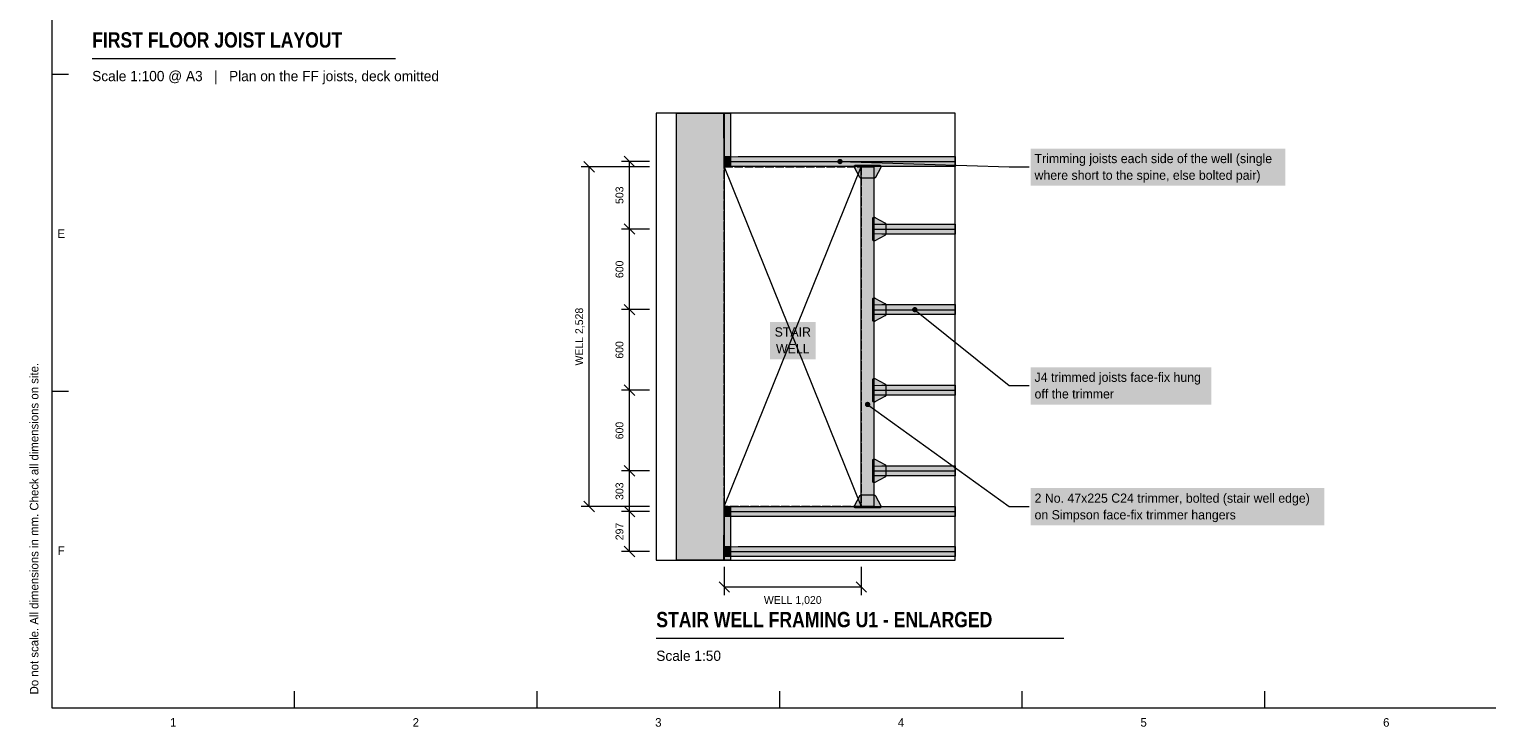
# Model space of a CAD drawing. Header units: millimetres. Extents: x 17 to 413, y 4 to 292.
# Tile 1 of 6: x 17 to 234, y 4 to 108. Entities that reach past the tile are written whole.
import ezdxf
from ezdxf.enums import TextEntityAlignment as Align

# ---------------------------------------------------------------- set-up
doc = ezdxf.new("R2010")
doc.units = ezdxf.units.MM
doc.linetypes.add('DASHED', pattern=[1.524, 1.27, -0.254])
for name, color, linetype in [('FILL-C_595961', 7, 'Continuous'), ('FILL-C_B27326', 7, 'Continuous'), ('FILL-EPS', 7, 'Continuous'), ('FILL-LIGHT', 7, 'Continuous'), ('FILL-TIMBER', 7, 'Continuous'), ('FILL-TLS_BLUE', 7, 'Continuous'), ('FILL-WHITE', 7, 'Continuous'), ('LINE-C_B27326', 7, 'Continuous'), ('LINE-GREY', 7, 'Continuous'), ('LINE-INK', 7, 'Continuous'), ('LINE-STEEL_GREY', 7, 'Continuous'), ('LINE-STEEL_GREY-DASH', 7, 'DASHED'), ('LINE-TLS_BLUE', 7, 'Continuous'), ('TEXT-C_B27326', 7, 'Continuous'), ('TEXT-INK', 7, 'Continuous'), ('TEXT-STEEL_GREY', 7, 'Continuous'), ('TEXT-TLS_BLUE', 7, 'Continuous')]:
    doc.layers.add(name, color=color, linetype=linetype)
doc.styles.add('OpenSansCondensed-Bold', font='OpenSansCondensed-Bold.ttf')

msp = doc.modelspace()

# ---------------------------------------------------------------- hatches: boundary and pattern name
at = {"layer": 'FILL-C_595961', "true_color": 0x595961}
h = msp.add_hatch(color=251, dxfattribs=at)
h.dxf.hatch_style = 1
h.paths.add_polyline_path([(140.46, 85.86), (140.44, 85.86), (140.42, 85.87), (140.4, 85.88), (140.39, 85.88), (140.37, 85.89), (140.35, 85.91), (140.34, 85.92), (140.33, 85.93), (140.31, 85.95), (140.3, 85.97), (139.5, 87.47), (139.5, 87.48), (139.49, 87.5), (139.48, 87.52), (139.48, 87.54), (139.48, 87.56), (139.48, 87.6), (139.48, 87.62), (139.48, 87.64), (139.49, 87.66), (139.5, 87.68), (139.5, 87.69), (139.51, 87.71), (139.53, 87.73), (139.54, 87.74), (139.55, 87.75), (139.57, 87.77), (139.59, 87.78), (139.6, 87.78), (139.62, 87.79), (139.64, 87.8), (139.66, 87.8), (139.68, 87.8), (143.24, 87.8), (143.26, 87.8), (143.28, 87.8), (143.3, 87.79), (143.32, 87.78), (143.33, 87.78), (143.35, 87.77), (143.37, 87.75), (143.38, 87.74), (143.39, 87.73), (143.41, 87.71), (143.42, 87.69), (143.42, 87.68), (143.43, 87.66), (143.44, 87.64), (143.44, 87.62), (143.44, 87.6), (143.44, 87.56), (143.44, 87.54), (143.44, 87.52), (143.43, 87.5), (143.42, 87.48), (143.42, 87.47), (142.62, 85.97), (142.61, 85.95), (142.59, 85.93), (142.58, 85.92), (142.57, 85.91), (142.55, 85.89), (142.53, 85.88), (142.52, 85.88), (142.5, 85.87), (142.48, 85.86), (142.46, 85.86), (142.44, 85.86), (140.48, 85.86)])
h = msp.add_hatch(color=251, dxfattribs=at)
h.dxf.hatch_style = 1
h.paths.add_polyline_path([(142.4, 76.52), (142.38, 76.53), (142.36, 76.53), (142.34, 76.54), (142.33, 76.55), (142.31, 76.56), (142.29, 76.57), (142.28, 76.58), (142.27, 76.6), (142.25, 76.61), (142.24, 76.63), (142.24, 76.65), (142.23, 76.66), (142.22, 76.68), (142.22, 76.7), (142.22, 76.72), (142.22, 79.84), (142.22, 79.86), (142.22, 79.88), (142.23, 79.9), (142.24, 79.92), (142.24, 79.94), (142.25, 79.95), (142.27, 79.97), (142.28, 79.98), (142.29, 80), (142.31, 80.01), (142.33, 80.02), (142.34, 80.03), (142.36, 80.03), (142.38, 80.04), (142.4, 80.04), (142.42, 80.04), (142.46, 80.04), (142.48, 80.04), (142.5, 80.04), (142.52, 80.03), (142.54, 80.03), (142.55, 80.02), (144.05, 79.22), (144.07, 79.21), (144.09, 79.2), (144.1, 79.18), (144.11, 79.17), (144.13, 79.15), (144.14, 79.14), (144.14, 79.12), (144.15, 79.1), (144.16, 79.08), (144.16, 79.06), (144.16, 79.04), (144.16, 77.52), (144.16, 77.5), (144.16, 77.48), (144.15, 77.46), (144.14, 77.45), (144.14, 77.43), (144.13, 77.41), (144.11, 77.4), (144.1, 77.38), (144.09, 77.37), (144.07, 77.36), (144.05, 77.35), (142.55, 76.55), (142.54, 76.54), (142.52, 76.53), (142.5, 76.53), (142.48, 76.52), (142.46, 76.52), (142.42, 76.52)])
h = msp.add_hatch(color=251, dxfattribs=at)
h.dxf.hatch_style = 1
h.paths.add_polyline_path([(142.4, 64.52), (142.38, 64.53), (142.36, 64.53), (142.34, 64.54), (142.33, 64.55), (142.31, 64.56), (142.29, 64.57), (142.28, 64.58), (142.27, 64.6), (142.25, 64.61), (142.24, 64.63), (142.24, 64.65), (142.23, 64.66), (142.22, 64.68), (142.22, 64.7), (142.22, 64.72), (142.22, 67.84), (142.22, 67.86), (142.22, 67.88), (142.23, 67.9), (142.24, 67.92), (142.24, 67.94), (142.25, 67.95), (142.27, 67.97), (142.28, 67.98), (142.29, 68), (142.31, 68.01), (142.33, 68.02), (142.34, 68.03), (142.36, 68.03), (142.38, 68.04), (142.4, 68.04), (142.42, 68.04), (142.46, 68.04), (142.48, 68.04), (142.5, 68.04), (142.52, 68.03), (142.54, 68.03), (142.55, 68.02), (144.05, 67.22), (144.07, 67.21), (144.09, 67.2), (144.1, 67.18), (144.11, 67.17), (144.13, 67.15), (144.14, 67.14), (144.14, 67.12), (144.15, 67.1), (144.16, 67.08), (144.16, 67.06), (144.16, 67.04), (144.16, 65.52), (144.16, 65.5), (144.16, 65.48), (144.15, 65.46), (144.14, 65.45), (144.14, 65.43), (144.13, 65.41), (144.11, 65.4), (144.1, 65.38), (144.09, 65.37), (144.07, 65.36), (144.05, 65.35), (142.55, 64.55), (142.54, 64.54), (142.52, 64.53), (142.5, 64.53), (142.48, 64.52), (142.46, 64.52), (142.42, 64.52)])
h = msp.add_hatch(color=251, dxfattribs=at)
h.dxf.hatch_style = 1
h.paths.add_polyline_path([(142.4, 52.52), (142.38, 52.53), (142.36, 52.53), (142.34, 52.54), (142.33, 52.55), (142.31, 52.56), (142.29, 52.57), (142.28, 52.58), (142.27, 52.6), (142.25, 52.61), (142.24, 52.63), (142.24, 52.65), (142.23, 52.66), (142.22, 52.68), (142.22, 52.7), (142.22, 52.72), (142.22, 55.84), (142.22, 55.86), (142.22, 55.88), (142.23, 55.9), (142.24, 55.92), (142.24, 55.94), (142.25, 55.95), (142.27, 55.97), (142.28, 55.98), (142.29, 56), (142.31, 56.01), (142.33, 56.02), (142.34, 56.03), (142.36, 56.03), (142.38, 56.04), (142.4, 56.04), (142.42, 56.04), (142.46, 56.04), (142.48, 56.04), (142.5, 56.04), (142.52, 56.03), (142.54, 56.03), (142.55, 56.02), (144.05, 55.22), (144.07, 55.21), (144.09, 55.2), (144.1, 55.18), (144.11, 55.17), (144.13, 55.15), (144.14, 55.14), (144.14, 55.12), (144.15, 55.1), (144.16, 55.08), (144.16, 55.06), (144.16, 55.04), (144.16, 53.52), (144.16, 53.5), (144.16, 53.48), (144.15, 53.46), (144.14, 53.45), (144.14, 53.43), (144.13, 53.41), (144.11, 53.4), (144.1, 53.38), (144.09, 53.37), (144.07, 53.36), (144.05, 53.35), (142.55, 52.55), (142.54, 52.54), (142.52, 52.53), (142.5, 52.53), (142.48, 52.52), (142.46, 52.52), (142.42, 52.52)])
h = msp.add_hatch(color=251, dxfattribs=at)
h.dxf.hatch_style = 1
h.paths.add_polyline_path([(142.4, 40.52), (142.38, 40.53), (142.36, 40.53), (142.34, 40.54), (142.33, 40.55), (142.31, 40.56), (142.29, 40.57), (142.28, 40.58), (142.27, 40.6), (142.25, 40.61), (142.24, 40.63), (142.24, 40.65), (142.23, 40.66), (142.22, 40.68), (142.22, 40.7), (142.22, 40.72), (142.22, 43.84), (142.22, 43.86), (142.22, 43.88), (142.23, 43.9), (142.24, 43.92), (142.24, 43.94), (142.25, 43.95), (142.27, 43.97), (142.28, 43.98), (142.29, 44), (142.31, 44.01), (142.33, 44.02), (142.34, 44.03), (142.36, 44.03), (142.38, 44.04), (142.4, 44.04), (142.42, 44.04), (142.46, 44.04), (142.48, 44.04), (142.5, 44.04), (142.52, 44.03), (142.54, 44.03), (142.55, 44.02), (144.05, 43.22), (144.07, 43.21), (144.09, 43.2), (144.1, 43.18), (144.11, 43.17), (144.13, 43.15), (144.14, 43.14), (144.14, 43.12), (144.15, 43.1), (144.16, 43.08), (144.16, 43.06), (144.16, 43.04), (144.16, 41.52), (144.16, 41.5), (144.16, 41.48), (144.15, 41.46), (144.14, 41.45), (144.14, 41.43), (144.13, 41.41), (144.11, 41.4), (144.1, 41.38), (144.09, 41.37), (144.07, 41.36), (144.05, 41.35), (142.55, 40.55), (142.54, 40.54), (142.52, 40.53), (142.5, 40.53), (142.48, 40.52), (142.46, 40.52), (142.42, 40.52)])
h = msp.add_hatch(color=251, dxfattribs=at)
h.dxf.hatch_style = 1
h.paths.add_polyline_path([(139.66, 36.76), (139.64, 36.76), (139.62, 36.77), (139.6, 36.78), (139.59, 36.78), (139.57, 36.79), (139.55, 36.81), (139.54, 36.82), (139.53, 36.83), (139.51, 36.85), (139.5, 36.87), (139.5, 36.88), (139.49, 36.9), (139.48, 36.92), (139.48, 36.94), (139.48, 36.96), (139.48, 37), (139.48, 37.02), (139.48, 37.04), (139.49, 37.06), (139.5, 37.08), (139.5, 37.09), (140.3, 38.59), (140.31, 38.61), (140.33, 38.63), (140.34, 38.64), (140.35, 38.65), (140.37, 38.67), (140.39, 38.68), (140.4, 38.68), (140.42, 38.69), (140.44, 38.7), (140.46, 38.7), (140.48, 38.7), (142.44, 38.7), (142.46, 38.7), (142.48, 38.7), (142.5, 38.69), (142.52, 38.68), (142.53, 38.68), (142.55, 38.67), (142.57, 38.65), (142.58, 38.64), (142.59, 38.63), (142.61, 38.61), (142.62, 38.59), (143.42, 37.09), (143.42, 37.08), (143.43, 37.06), (143.44, 37.04), (143.44, 37.02), (143.44, 37), (143.44, 36.96), (143.44, 36.94), (143.44, 36.92), (143.43, 36.9), (143.42, 36.88), (143.42, 36.87), (143.41, 36.85), (143.39, 36.83), (143.38, 36.82), (143.37, 36.81), (143.35, 36.79), (143.33, 36.78), (143.32, 36.78), (143.3, 36.77), (143.28, 36.76), (143.26, 36.76), (143.24, 36.76), (139.68, 36.76)])
at = {"layer": 'FILL-C_B27326', "true_color": 0xb27326}
h = msp.add_hatch(color=35, dxfattribs=at)
h.dxf.hatch_style = 1
h.paths.add_polyline_path([(140.52, 87.56), (142.4, 87.56), (142.4, 37), (140.52, 37)])
h = msp.add_hatch(color=35, dxfattribs=at)
h.dxf.hatch_style = 1
h.paths.add_polyline_path([(141.86, 52.17), (141.85, 52.27), (141.81, 52.37), (141.74, 52.45), (141.66, 52.51), (141.56, 52.55), (141.46, 52.57), (141.36, 52.55), (141.26, 52.51), (141.18, 52.45), (141.11, 52.37), (141.07, 52.27), (141.06, 52.17), (141.07, 52.06), (141.11, 51.97), (141.18, 51.89), (141.26, 51.82), (141.36, 51.78), (141.46, 51.77), (141.56, 51.78), (141.66, 51.82), (141.74, 51.89), (141.81, 51.97), (141.85, 52.06)])
at = {"layer": 'FILL-EPS', "true_color": 0xd9e8f7}
h = msp.add_hatch(color=254, dxfattribs=at)
h.dxf.hatch_style = 1
h.paths.add_polyline_path([(120.17, 87.62), (120.17, 89.06), (122.17, 89.08), (154.52, 89.08), (154.52, 87.6), (122.17, 87.6)])
h = msp.add_hatch(color=254, dxfattribs=at)
h.dxf.hatch_style = 1
h.paths.add_polyline_path([(142.46, 77.56), (142.46, 79), (143.56, 79.03), (154.52, 79.03), (154.52, 77.54), (143.56, 77.54)])
h = msp.add_hatch(color=254, dxfattribs=at)
h.dxf.hatch_style = 1
h.paths.add_polyline_path([(142.46, 65.56), (142.46, 67), (143.56, 67.03), (154.52, 67.03), (154.52, 65.54), (143.56, 65.54)])
h = msp.add_hatch(color=254, dxfattribs=at)
h.dxf.hatch_style = 1
h.paths.add_polyline_path([(142.46, 53.56), (142.46, 55), (143.56, 55.03), (154.52, 55.03), (154.52, 53.54), (143.56, 53.54)])
h = msp.add_hatch(color=254, dxfattribs=at)
h.dxf.hatch_style = 1
h.paths.add_polyline_path([(142.46, 41.56), (142.46, 43), (143.56, 43.03), (154.52, 43.03), (154.52, 41.54), (143.56, 41.54)])
h = msp.add_hatch(color=254, dxfattribs=at)
h.dxf.hatch_style = 1
h.paths.add_polyline_path([(120.17, 35.5), (120.17, 36.94), (122.17, 36.96), (154.52, 36.96), (154.52, 35.48), (122.17, 35.48)])
h = msp.add_hatch(color=254, dxfattribs=at)
h.dxf.hatch_style = 1
h.paths.add_polyline_path([(120.17, 29.56), (120.17, 31), (122.17, 31.03), (154.52, 31.03), (154.52, 29.54), (122.17, 29.54)])
at = {"layer": 'FILL-LIGHT', "true_color": 0xdedee0}
h = msp.add_hatch(color=254, dxfattribs=at)
h.dxf.hatch_style = 1
h.paths.add_polyline_path([(113, 95.56), (120.11, 95.56), (120.11, 29), (113, 29)])
at = {"layer": 'FILL-TIMBER', "true_color": 0xedcc99}
h = msp.add_hatch(color=31, dxfattribs=at)
h.dxf.hatch_style = 1
h.paths.add_polyline_path([(120.11, 95.56), (121.05, 95.56), (121.05, 87.62), (120.11, 87.62)])
h = msp.add_hatch(color=31, dxfattribs=at)
h.dxf.hatch_style = 1
h.paths.add_polyline_path([(120.07, 95.4), (120.11, 95.4), (120.11, 91.84), (120.07, 91.84)])
h = msp.add_hatch(color=31, dxfattribs=at)
h.dxf.hatch_style = 1
h.paths.add_polyline_path([(120.17, 89.09), (121.05, 89.09), (121.05, 87.59), (120.17, 87.59)])
h = msp.add_hatch(color=31, dxfattribs=at)
h.dxf.hatch_style = 1
h.paths.add_polyline_path([(120.11, 36.94), (121.05, 36.94), (121.05, 29), (120.11, 29)])
h = msp.add_hatch(color=31, dxfattribs=at)
h.dxf.hatch_style = 1
h.paths.add_polyline_path([(120.17, 36.97), (121.05, 36.97), (121.05, 35.47), (120.17, 35.47)])
h = msp.add_hatch(color=31, dxfattribs=at)
h.dxf.hatch_style = 1
h.paths.add_polyline_path([(120.07, 32.72), (120.11, 32.72), (120.11, 29.16), (120.07, 29.16)])
h = msp.add_hatch(color=31, dxfattribs=at)
h.dxf.hatch_style = 1
h.paths.add_polyline_path([(120.17, 31.03), (121.05, 31.03), (121.05, 29.53), (120.17, 29.53)])
at = {"layer": 'FILL-TLS_BLUE', "true_color": 0x1a5999}
h = msp.add_hatch(color=154, dxfattribs=at)
h.dxf.hatch_style = 1
h.paths.add_polyline_path([(137.75, 88.34), (137.73, 88.44), (137.69, 88.54), (137.63, 88.62), (137.55, 88.69), (137.45, 88.73), (137.35, 88.74), (137.24, 88.73), (137.15, 88.69), (137.06, 88.62), (137, 88.54), (136.96, 88.44), (136.95, 88.34), (136.96, 88.24), (137, 88.14), (137.06, 88.06), (137.15, 87.99), (137.24, 87.95), (137.35, 87.94), (137.45, 87.95), (137.55, 87.99), (137.63, 88.06), (137.69, 88.14), (137.73, 88.24)])
h = msp.add_hatch(color=154, dxfattribs=at)
h.dxf.hatch_style = 1
h.paths.add_polyline_path([(148.89, 66.28), (148.88, 66.39), (148.84, 66.48), (148.77, 66.56), (148.69, 66.63), (148.59, 66.67), (148.49, 66.68), (148.39, 66.67), (148.29, 66.63), (148.21, 66.56), (148.14, 66.48), (148.1, 66.39), (148.09, 66.28), (148.1, 66.18), (148.14, 66.08), (148.21, 66), (148.29, 65.94), (148.39, 65.9), (148.49, 65.88), (148.59, 65.9), (148.69, 65.94), (148.77, 66), (148.84, 66.08), (148.88, 66.18)])
at = {"layer": 'FILL-WHITE', "true_color": 0xffffff}
h = msp.add_hatch(color=7, dxfattribs=at)
h.dxf.hatch_style = 1
h.paths.add_polyline_path([(165.72, 84.72), (203.65, 84.72), (203.65, 90.27), (165.72, 90.27)])
h = msp.add_hatch(color=7, dxfattribs=at)
h.dxf.hatch_style = 1
h.paths.add_polyline_path([(126.91, 58.9), (133.72, 58.9), (133.72, 64.46), (126.91, 64.46)])
h = msp.add_hatch(color=7, dxfattribs=at)
h.dxf.hatch_style = 1
h.paths.add_polyline_path([(165.72, 52.16), (192.65, 52.16), (192.65, 57.71), (165.72, 57.71)])
h = msp.add_hatch(color=7, dxfattribs=at)
h.dxf.hatch_style = 1
h.paths.add_polyline_path([(165.72, 34.16), (209.48, 34.16), (209.48, 39.71), (165.72, 39.71)])

# ---------------------------------------------------------------- linework, layer by layer
at = {"layer": 'LINE-C_B27326', "lineweight": 5}
for p, q in [((141.46, 52.17), (162.52, 37)), ((162.52, 37), (165.52, 37))]:
    msp.add_line(p, q, dxfattribs=at)
for points in [[(120.11, 95.56), (121.05, 95.56), (121.05, 87.62), (120.11, 87.62)], [(120.07, 95.4), (120.11, 95.4), (120.11, 91.84), (120.07, 91.84)], [(120.17, 89.09), (121.05, 89.09), (121.05, 87.59), (120.17, 87.59)], [(140.52, 87.56), (142.4, 87.56), (142.4, 37), (140.52, 37)], [(120.11, 36.94), (121.05, 36.94), (121.05, 29), (120.11, 29)], [(120.17, 36.97), (121.05, 36.97), (121.05, 35.47), (120.17, 35.47)], [(120.07, 32.72), (120.11, 32.72), (120.11, 29.16), (120.07, 29.16)], [(120.17, 31.03), (121.05, 31.03), (121.05, 29.53), (120.17, 29.53)]]:
    msp.add_lwpolyline(points, close=True, dxfattribs=at)
at = {"layer": 'LINE-GREY', "lineweight": 5}
msp.add_lwpolyline([(113, 95.56), (120.11, 95.56), (120.11, 29), (113, 29)], close=True, dxfattribs=at)
at = {"layer": 'LINE-INK', "lineweight": 5}
for p, q in [((26, 103.7), (71.16, 103.7)), ((20, 101.33), (22.5, 101.33)), ((106.78, 87.57), (105.22, 89.13)), ((109, 87.55), (98.8, 87.55)), ((100.78, 86.77), (99.22, 88.33)), ((100, 36.99), (100, 87.55)), ((109, 88.35), (104.8, 88.35)), ((106, 30.29), (106, 88.35)), ((109, 78.29), (104.8, 78.29)), ((106.78, 77.51), (105.22, 79.07)), ((109, 66.29), (104.8, 66.29)), ((106.78, 65.51), (105.22, 67.07)), ((109, 54.29), (104.8, 54.29)), ((106.78, 53.51), (105.22, 55.07)), ((20, 54.17), (22.5, 54.17)), ((109, 42.29), (104.8, 42.29)), ((106.78, 41.51), (105.22, 43.07)), ((109, 36.99), (98.8, 36.99)), ((100.78, 36.21), (99.22, 37.77)), ((106.78, 35.45), (105.22, 37.01)), ((109, 36.23), (104.8, 36.23)), ((106.78, 29.51), (105.22, 31.07)), ((109, 30.29), (104.8, 30.29)), ((120.12, 28), (120.12, 23.8)), ((140.52, 28), (140.52, 23.8)), ((119.34, 25.78), (120.9, 24.22)), ((120.12, 25), (140.52, 25)), ((139.74, 25.78), (141.3, 24.22)), ((110, 17.4), (170.68, 17.4)), ((56.12, 7), (56.12, 9.5)), ((92.25, 7), (92.25, 9.5)), ((128.38, 7), (128.38, 9.5)), ((164.5, 7), (164.5, 9.5)), ((200.62, 7), (200.62, 9.5))]:
    msp.add_line(p, q, dxfattribs=at)
for points in [[(20, 7), (413, 7), (413, 290), (20, 290)], [(140.46, 85.86), (140.44, 85.86), (140.42, 85.87), (140.4, 85.88), (140.39, 85.88), (140.37, 85.89), (140.35, 85.91), (140.34, 85.92), (140.33, 85.93), (140.31, 85.95), (140.3, 85.97), (139.5, 87.47), (139.5, 87.48), (139.49, 87.5), (139.48, 87.52), (139.48, 87.54), (139.48, 87.56), (139.48, 87.6), (139.48, 87.62), (139.48, 87.64), (139.49, 87.66), (139.5, 87.68), (139.5, 87.69), (139.51, 87.71), (139.53, 87.73), (139.54, 87.74), (139.55, 87.75), (139.57, 87.77), (139.59, 87.78), (139.6, 87.78), (139.62, 87.79), (139.64, 87.8), (139.66, 87.8), (139.68, 87.8), (143.24, 87.8), (143.26, 87.8), (143.28, 87.8), (143.3, 87.79), (143.32, 87.78), (143.33, 87.78), (143.35, 87.77), (143.37, 87.75), (143.38, 87.74), (143.39, 87.73), (143.41, 87.71), (143.42, 87.69), (143.42, 87.68), (143.43, 87.66), (143.44, 87.64), (143.44, 87.62), (143.44, 87.6), (143.44, 87.56), (143.44, 87.54), (143.44, 87.52), (143.43, 87.5), (143.42, 87.48), (143.42, 87.47), (142.62, 85.97), (142.61, 85.95), (142.59, 85.93), (142.58, 85.92), (142.57, 85.91), (142.55, 85.89), (142.53, 85.88), (142.52, 85.88), (142.5, 85.87), (142.48, 85.86), (142.46, 85.86), (142.44, 85.86), (140.48, 85.86)], [(142.4, 76.52), (142.38, 76.53), (142.36, 76.53), (142.34, 76.54), (142.33, 76.55), (142.31, 76.56), (142.29, 76.57), (142.28, 76.58), (142.27, 76.6), (142.25, 76.61), (142.24, 76.63), (142.24, 76.65), (142.23, 76.66), (142.22, 76.68), (142.22, 76.7), (142.22, 76.72), (142.22, 79.84), (142.22, 79.86), (142.22, 79.88), (142.23, 79.9), (142.24, 79.92), (142.24, 79.94), (142.25, 79.95), (142.27, 79.97), (142.28, 79.98), (142.29, 80), (142.31, 80.01), (142.33, 80.02), (142.34, 80.03), (142.36, 80.03), (142.38, 80.04), (142.4, 80.04), (142.42, 80.04), (142.46, 80.04), (142.48, 80.04), (142.5, 80.04), (142.52, 80.03), (142.54, 80.03), (142.55, 80.02), (144.05, 79.22), (144.07, 79.21), (144.09, 79.2), (144.1, 79.18), (144.11, 79.17), (144.13, 79.15), (144.14, 79.14), (144.14, 79.12), (144.15, 79.1), (144.16, 79.08), (144.16, 79.06), (144.16, 79.04), (144.16, 77.52), (144.16, 77.5), (144.16, 77.48), (144.15, 77.46), (144.14, 77.45), (144.14, 77.43), (144.13, 77.41), (144.11, 77.4), (144.1, 77.38), (144.09, 77.37), (144.07, 77.36), (144.05, 77.35), (142.55, 76.55), (142.54, 76.54), (142.52, 76.53), (142.5, 76.53), (142.48, 76.52), (142.46, 76.52), (142.42, 76.52)], [(142.4, 64.52), (142.38, 64.53), (142.36, 64.53), (142.34, 64.54), (142.33, 64.55), (142.31, 64.56), (142.29, 64.57), (142.28, 64.58), (142.27, 64.6), (142.25, 64.61), (142.24, 64.63), (142.24, 64.65), (142.23, 64.66), (142.22, 64.68), (142.22, 64.7), (142.22, 64.72), (142.22, 67.84), (142.22, 67.86), (142.22, 67.88), (142.23, 67.9), (142.24, 67.92), (142.24, 67.94), (142.25, 67.95), (142.27, 67.97), (142.28, 67.98), (142.29, 68), (142.31, 68.01), (142.33, 68.02), (142.34, 68.03), (142.36, 68.03), (142.38, 68.04), (142.4, 68.04), (142.42, 68.04), (142.46, 68.04), (142.48, 68.04), (142.5, 68.04), (142.52, 68.03), (142.54, 68.03), (142.55, 68.02), (144.05, 67.22), (144.07, 67.21), (144.09, 67.2), (144.1, 67.18), (144.11, 67.17), (144.13, 67.15), (144.14, 67.14), (144.14, 67.12), (144.15, 67.1), (144.16, 67.08), (144.16, 67.06), (144.16, 67.04), (144.16, 65.52), (144.16, 65.5), (144.16, 65.48), (144.15, 65.46), (144.14, 65.45), (144.14, 65.43), (144.13, 65.41), (144.11, 65.4), (144.1, 65.38), (144.09, 65.37), (144.07, 65.36), (144.05, 65.35), (142.55, 64.55), (142.54, 64.54), (142.52, 64.53), (142.5, 64.53), (142.48, 64.52), (142.46, 64.52), (142.42, 64.52)], [(142.4, 52.52), (142.38, 52.53), (142.36, 52.53), (142.34, 52.54), (142.33, 52.55), (142.31, 52.56), (142.29, 52.57), (142.28, 52.58), (142.27, 52.6), (142.25, 52.61), (142.24, 52.63), (142.24, 52.65), (142.23, 52.66), (142.22, 52.68), (142.22, 52.7), (142.22, 52.72), (142.22, 55.84), (142.22, 55.86), (142.22, 55.88), (142.23, 55.9), (142.24, 55.92), (142.24, 55.94), (142.25, 55.95), (142.27, 55.97), (142.28, 55.98), (142.29, 56), (142.31, 56.01), (142.33, 56.02), (142.34, 56.03), (142.36, 56.03), (142.38, 56.04), (142.4, 56.04), (142.42, 56.04), (142.46, 56.04), (142.48, 56.04), (142.5, 56.04), (142.52, 56.03), (142.54, 56.03), (142.55, 56.02), (144.05, 55.22), (144.07, 55.21), (144.09, 55.2), (144.1, 55.18), (144.11, 55.17), (144.13, 55.15), (144.14, 55.14), (144.14, 55.12), (144.15, 55.1), (144.16, 55.08), (144.16, 55.06), (144.16, 55.04), (144.16, 53.52), (144.16, 53.5), (144.16, 53.48), (144.15, 53.46), (144.14, 53.45), (144.14, 53.43), (144.13, 53.41), (144.11, 53.4), (144.1, 53.38), (144.09, 53.37), (144.07, 53.36), (144.05, 53.35), (142.55, 52.55), (142.54, 52.54), (142.52, 52.53), (142.5, 52.53), (142.48, 52.52), (142.46, 52.52), (142.42, 52.52)], [(142.4, 40.52), (142.38, 40.53), (142.36, 40.53), (142.34, 40.54), (142.33, 40.55), (142.31, 40.56), (142.29, 40.57), (142.28, 40.58), (142.27, 40.6), (142.25, 40.61), (142.24, 40.63), (142.24, 40.65), (142.23, 40.66), (142.22, 40.68), (142.22, 40.7), (142.22, 40.72), (142.22, 43.84), (142.22, 43.86), (142.22, 43.88), (142.23, 43.9), (142.24, 43.92), (142.24, 43.94), (142.25, 43.95), (142.27, 43.97), (142.28, 43.98), (142.29, 44), (142.31, 44.01), (142.33, 44.02), (142.34, 44.03), (142.36, 44.03), (142.38, 44.04), (142.4, 44.04), (142.42, 44.04), (142.46, 44.04), (142.48, 44.04), (142.5, 44.04), (142.52, 44.03), (142.54, 44.03), (142.55, 44.02), (144.05, 43.22), (144.07, 43.21), (144.09, 43.2), (144.1, 43.18), (144.11, 43.17), (144.13, 43.15), (144.14, 43.14), (144.14, 43.12), (144.15, 43.1), (144.16, 43.08), (144.16, 43.06), (144.16, 43.04), (144.16, 41.52), (144.16, 41.5), (144.16, 41.48), (144.15, 41.46), (144.14, 41.45), (144.14, 41.43), (144.13, 41.41), (144.11, 41.4), (144.1, 41.38), (144.09, 41.37), (144.07, 41.36), (144.05, 41.35), (142.55, 40.55), (142.54, 40.54), (142.52, 40.53), (142.5, 40.53), (142.48, 40.52), (142.46, 40.52), (142.42, 40.52)], [(139.66, 36.76), (139.64, 36.76), (139.62, 36.77), (139.6, 36.78), (139.59, 36.78), (139.57, 36.79), (139.55, 36.81), (139.54, 36.82), (139.53, 36.83), (139.51, 36.85), (139.5, 36.87), (139.5, 36.88), (139.49, 36.9), (139.48, 36.92), (139.48, 36.94), (139.48, 36.96), (139.48, 37), (139.48, 37.02), (139.48, 37.04), (139.49, 37.06), (139.5, 37.08), (139.5, 37.09), (140.3, 38.59), (140.31, 38.61), (140.33, 38.63), (140.34, 38.64), (140.35, 38.65), (140.37, 38.67), (140.39, 38.68), (140.4, 38.68), (140.42, 38.69), (140.44, 38.7), (140.46, 38.7), (140.48, 38.7), (142.44, 38.7), (142.46, 38.7), (142.48, 38.7), (142.5, 38.69), (142.52, 38.68), (142.53, 38.68), (142.55, 38.67), (142.57, 38.65), (142.58, 38.64), (142.59, 38.63), (142.61, 38.61), (142.62, 38.59), (143.42, 37.09), (143.42, 37.08), (143.43, 37.06), (143.44, 37.04), (143.44, 37.02), (143.44, 37), (143.44, 36.96), (143.44, 36.94), (143.44, 36.92), (143.43, 36.9), (143.42, 36.88), (143.42, 36.87), (143.41, 36.85), (143.39, 36.83), (143.38, 36.82), (143.37, 36.81), (143.35, 36.79), (143.33, 36.78), (143.32, 36.78), (143.3, 36.77), (143.28, 36.76), (143.26, 36.76), (143.24, 36.76), (139.68, 36.76)]]:
    msp.add_lwpolyline(points, close=True, dxfattribs=at)
at = {"layer": 'LINE-STEEL_GREY', "lineweight": 5}
for p, q in [((120.11, 37), (140.52, 87.56)), ((120.11, 87.56), (140.52, 37))]:
    msp.add_line(p, q, dxfattribs=at)
msp.add_lwpolyline([(110, 29), (154.52, 29), (154.52, 95.56), (110, 95.56)], close=True, dxfattribs=at)
at = {"layer": 'LINE-STEEL_GREY-DASH', "lineweight": 5}
msp.add_lwpolyline([(120.11, 37), (120.11, 87.56), (140.52, 87.56), (140.52, 37)], close=True, dxfattribs=at)
at = {"layer": 'LINE-TLS_BLUE', "lineweight": 5}
for p, q in [((120.17, 88.34), (154.52, 88.34)), ((137.35, 88.34), (162.52, 87.56)), ((162.52, 87.56), (165.52, 87.56)), ((142.46, 78.28), (154.52, 78.28)), ((142.46, 66.28), (154.52, 66.28)), ((148.49, 66.28), (162.52, 55)), ((142.46, 54.28), (154.52, 54.28)), ((162.52, 55), (165.52, 55)), ((142.46, 42.28), (154.52, 42.28)), ((120.17, 36.22), (154.52, 36.22)), ((120.17, 30.28), (154.52, 30.28))]:
    msp.add_line(p, q, dxfattribs=at)
for points in [[(120.17, 87.62), (120.17, 89.06), (122.17, 89.08), (154.52, 89.08), (154.52, 87.6), (122.17, 87.6)], [(142.46, 77.56), (142.46, 79), (143.56, 79.03), (154.52, 79.03), (154.52, 77.54), (143.56, 77.54)], [(142.46, 65.56), (142.46, 67), (143.56, 67.03), (154.52, 67.03), (154.52, 65.54), (143.56, 65.54)], [(142.46, 53.56), (142.46, 55), (143.56, 55.03), (154.52, 55.03), (154.52, 53.54), (143.56, 53.54)], [(142.46, 41.56), (142.46, 43), (143.56, 43.03), (154.52, 43.03), (154.52, 41.54), (143.56, 41.54)], [(120.17, 35.5), (120.17, 36.94), (122.17, 36.96), (154.52, 36.96), (154.52, 35.48), (122.17, 35.48)], [(120.17, 29.56), (120.17, 31), (122.17, 31.03), (154.52, 31.03), (154.52, 29.54), (122.17, 29.54)]]:
    msp.add_lwpolyline(points, close=True, dxfattribs=at)

# ---------------------------------------------------------------- texts
at = {"layer": 'TEXT-C_B27326'}
for s, p in [('2 No. 47x225 C24 trimmer, bolted (stair well edge)', (166.32, 37.54)), ('on Simpson face-fix trimmer hangers', (166.32, 35.06))]:
    msp.add_text(s, height=1.3716, dxfattribs=at).set_placement(p)
at = {"layer": 'TEXT-INK', "style": 'OpenSansCondensed-Bold'}
for s, p in [('FIRST FLOOR JOIST LAYOUT', (26, 105.3)), ('STAIR WELL FRAMING U1 - ENLARGED', (110, 19))]:
    msp.add_text(s, height=2.286, dxfattribs=at).set_placement(p)
at = {"layer": 'TEXT-INK'}
for s, p in [('503', (105.1, 83.32)), ('600', (105.1, 72.29)), ('WELL 2,528', (99.1, 62.27)), ('600', (105.1, 60.29)), ('600', (105.1, 48.29)), ('303', (105.1, 39.26)), ('297', (105.1, 33.26))]:
    msp.add_text(s, height=1.168, rotation=90, dxfattribs=at).set_placement(p, align=Align.CENTER)
msp.add_text('WELL 1,020', height=1.168, dxfattribs=at).set_placement((130.32, 22.48), align=Align.CENTER)
at = {"layer": 'TEXT-STEEL_GREY'}
for s, p in [('Scale 1:100 @ A3   |   Plan on the FF joists, deck omitted', (26, 100.3)), ('Scale 1:50', (110, 14))]:
    msp.add_text(s, height=1.524, dxfattribs=at).set_placement(p)
for s, height, p in [('E', 1.27, (21.4, 76.95)), ('STAIR', 1.372, (130.32, 62.28)), ('WELL', 1.372, (130.32, 59.8)), ('F', 1.27, (21.4, 29.78)), ('1', 1.27, (38.06, 4.2)), ('2', 1.27, (74.19, 4.2)), ('3', 1.27, (110.31, 4.2)), ('4', 1.27, (146.44, 4.2)), ('5', 1.27, (182.56, 4.2)), ('6', 1.27, (218.69, 4.2))]:
    msp.add_text(s, height=height, dxfattribs=at).set_placement(p, align=Align.CENTER)
msp.add_text('Do not scale. All dimensions in mm. Check all dimensions on site.', height=1.27, rotation=90, dxfattribs=at).set_placement((18, 9))
at = {"layer": 'TEXT-TLS_BLUE'}
for s, p in [('Trimming joists each side of the well (single', (166.32, 88.1)), ('where short to the spine, else bolted pair)', (166.32, 85.62)), ('J4 trimmed joists face-fix hung', (166.32, 55.54)), ('off the trimmer', (166.32, 53.06))]:
    msp.add_text(s, height=1.3716, dxfattribs=at).set_placement(p)

doc.saveas('drawing.dxf')
